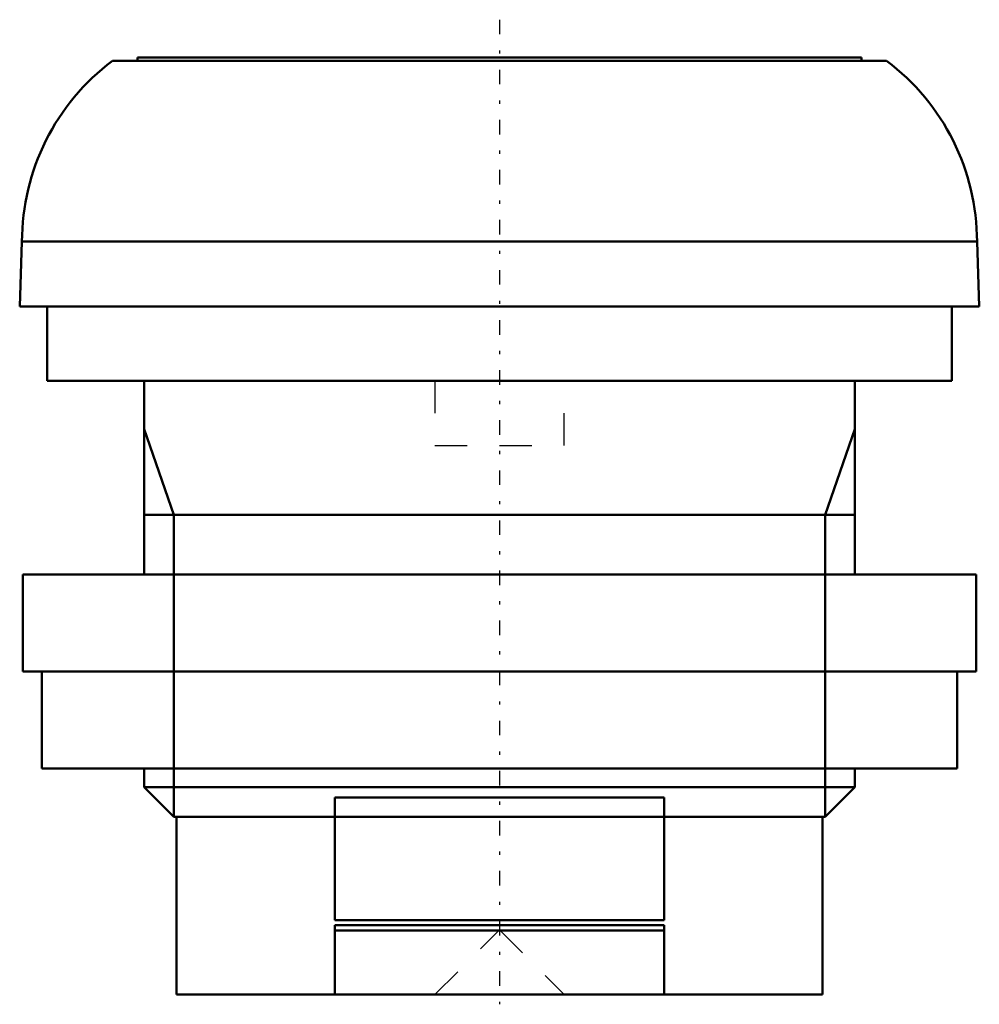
# Model space of a CAD drawing. Header units: millimetres. Extents: x -14.8 to 14.8, y -0.3 to 30.2.
import ezdxf

# ---------------------------------------------------------------- set-up
doc = ezdxf.new("R2010")
doc.units = ezdxf.units.MM
doc.linetypes.add('Center', pattern=[1.5, 0.45, -0.5, 0.05, -0.5])
doc.linetypes.add('Dashed', pattern=[2, 1, -1])
for name, color, linetype, lineweight in [('AM_0', 7, 'Continuous', 30), ('AM_10', 7, 'Continuous', 5), ('AM_3', 7, 'Dashed', 5), ('AM_7', 7, 'Center', 5)]:
    doc.layers.add(name, color=color, linetype=linetype, lineweight=lineweight)

msp = doc.modelspace()

# ---------------------------------------------------------------- linework, layer by layer
at = {"layer": 'AM_0', "color": 7, "linetype": 'Continuous', "lineweight": 50}
for p, q in [((-11.2, 29), (-11.2, 28.9)), ((-11.2, 29), (11.2, 29)), ((11.2, 28.9), (11.2, 29)), ((-11.98, 28.9), (11.98, 28.9)), ((-14.78, 23.305), (-14.85, 21.3)), ((-14.78, 23.305), (14.78, 23.305)), ((14.85, 21.3), (14.78, 23.305)), ((-14.85, 21.3), (14.85, 21.3)), ((-14, 21.3), (-14, 19)), ((14, 19), (14, 21.3)), ((-14, 19), (14, 19)), ((-11, 19), (-11, 13)), ((11, 13), (11, 19)), ((-14.75, 13), (-14.75, 10)), ((-14.75, 13), (14.75, 13)), ((14.75, 10), (14.75, 13)), ((-14.75, 10), (14.75, 10)), ((-14.162, 10), (-14.162, 7)), ((14.162, 7), (14.162, 10)), ((-14.162, 7), (14.162, 7)), ((-11, 7), (-11, 6.42)), ((11, 6.42), (11, 7)), ((-11, 6.42), (-10.08, 5.5)), ((-11, 6.42), (11, 6.42)), ((10.08, 5.5), (11, 6.42)), ((-5.1, 2.3), (-5.1, 6.1)), ((-5.1, 6.1), (5.1, 6.1)), ((5.1, 6.1), (5.1, 2.3)), ((-10.08, 5.5), (10.08, 5.5)), ((-10, 5.5), (-10, 0)), ((10, 0), (10, 5.5)), ((-5.1, 2.3), (5.1, 2.3)), ((-5.1, 0), (-5.1, 2.15)), ((-5.1, 2.15), (5.1, 2.15)), ((5.1, 2.15), (5.1, 0)), ((-5.1, 1.988), (5.1, 1.988)), ((-10, 0), (10, 0))]:
    msp.add_line(p, q, dxfattribs=at)
for centre, start, end in [((-7.78, 23.3), 126.8699, 179.9625), ((7.78, 23.3), 0.0375, 53.1301)]:
    msp.add_arc(centre, 7, start, end, dxfattribs=at)
at = {"layer": 'AM_10', "color": 7, "linetype": 'Continuous', "lineweight": 50}
for p, q in [((-11, 17.5), (-10.08, 14.844)), ((11, 17.5), (10.08, 14.844)), ((-11, 14.844), (11, 14.844)), ((-10.08, 5.5), (-10.08, 14.844)), ((10.08, 5.5), (10.08, 14.844))]:
    msp.add_line(p, q, dxfattribs=at)
at = {"layer": 'AM_3', "color": 6, "linetype": 'Dashed', "lineweight": 25}
for p, q in [((-2, 19), (-2, 17)), ((2, 17), (2, 19)), ((-2, 17), (2, 17)), ((-2, 0), (0, 2)), ((0, 2), (2, 0))]:
    msp.add_line(p, q, dxfattribs=at)
at = {"layer": 'AM_7', "color": 4, "linetype": 'Center', "lineweight": 25}
msp.add_line((0, 30.175), (0, -0.302), dxfattribs=at)

doc.saveas('drawing.dxf')
